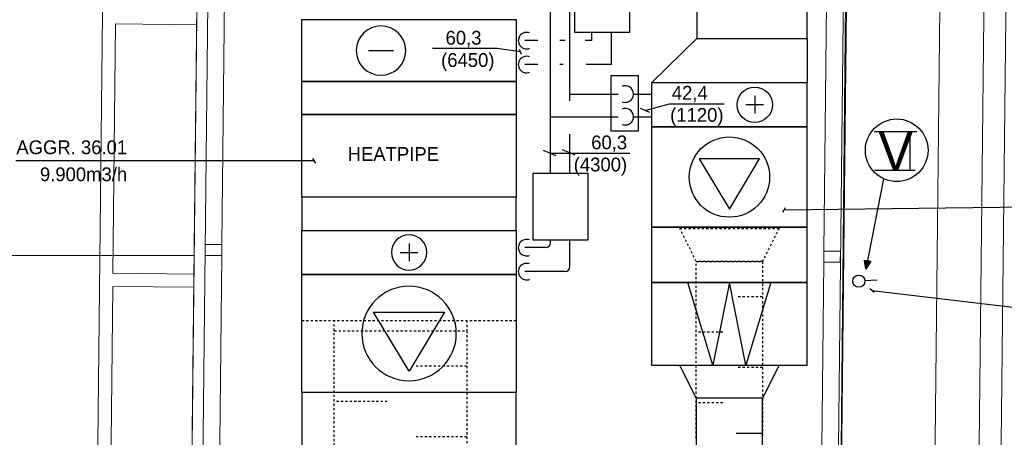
# Model space of a CAD drawing. Header units: millimetres. Extents: x 0 to 83727, y -867 to 61719.
# Tile 21 of 29: x 48431 to 57346, y 26754 to 30541. Entities that reach past the tile are written whole.
import ezdxf
from ezdxf.enums import TextEntityAlignment as Align

# ---------------------------------------------------------------- set-up
doc = ezdxf.new("R2010")
doc.units = ezdxf.units.MM
doc.header["$LTSCALE"] = 50
doc.header["$MEASUREMENT"] = 0
doc.header["$PDMODE"] = 1
for name, pattern in [('V-GOMD', [0.8, 0.4, -0.4]), ('V-KU', [2, 1, 1]), ('V-OV', [6, 5, -1]), ('V-V', [2, 1, 1])]:
    doc.linetypes.add(name, pattern=pattern)
doc.layers.get('0').update_dxf_attribs({"linetype": 'CONTINUOUS'})
for name, color, linetype in [('20606A200D001$0$A12-HEL1', 1, 'CONTINUOUS'), ('20606A200D001$0$A23-HEL1', 1, 'CONTINUOUS'), ('20606A200D001$0$A23-HEL2', 1, 'CONTINUOUS'), ('20606A200D001$0$A23-HEL3', 1, 'CONTINUOUS'), ('20606A200D001$0$A23-HEL4', 1, 'CONTINUOUS'), ('20606A200D001$0$A26-HEL1', 1, 'CONTINUOUS'), ('20606A200D001$0$A26-HEL2', 1, 'CONTINUOUS'), ('20606A200D001$0$omriss', 1, 'CONTINUOUS'), ('V050', 1, 'CONTINUOUS'), ('V051', 1, 'CONTINUOUS'), ('V060-', 3, 'CONTINUOUS'), ('V090-', 2, 'CONTINUOUS'), ('V091', 1, 'CONTINUOUS'), ('V091-', 1, 'CONTINUOUS'), ('V100-', 6, 'CONTINUOUS'), ('V101-', 1, 'CONTINUOUS'), ('V110-', 6, 'CONTINUOUS'), ('V111-', 1, 'CONTINUOUS')]:
    doc.layers.add(name, color=color, linetype=linetype)
doc.styles.add('FISO', font='fiso')

# ---------------------------------------------------------------- blocks, each defined once
blk = doc.blocks.new('VUN')
at = {"color": 0}
blk.add_circle((0, 0), 0.5, dxfattribs=at)
blk = doc.blocks.new('V400', base_point=(16229, 22597))
for p, q in [((16229, 22598), (16229, 22597)), ((16230, 22598), (16229, 22598)), ((16230, 22597), (16230, 22598)), ((16229, 22597), (16230, 22597))]:
    blk.add_line(p, q)
blk = doc.blocks.new('V404', base_point=(16232, 22594))
at = {"color": 1}
blk.add_line((16231.8, 22594), (16232.2, 22594), dxfattribs=at)
blk.add_circle((16232, 22594), 0.4, dxfattribs=at)
blk = doc.blocks.new('V405', base_point=(16234, 22594))
at = {"color": 1}
blk.add_line((16234, 22594.2), (16234, 22593.8), dxfattribs=at)
blk.add_blockref('V404', (16234, 22594), dxfattribs=at)
blk = doc.blocks.new('V407', base_point=(16228, 22591))
at = {"color": 1}
for p, q in [((16228.32, 22591), (16227.82, 22591.3)), ((16227.82, 22591.3), (16227.82, 22590.7)), ((16227.82, 22590.7), (16228.32, 22591))]:
    blk.add_line(p, q, dxfattribs=at)
blk.add_circle((16228, 22591), 0.4, dxfattribs=at)
blk = doc.blocks.new('V403', base_point=(16234, 22597))
at = {"color": 1}
for p, q in [((16233.5, 22597.5), (16234.5, 22597.2)), ((16234.5, 22597.2), (16233.5, 22597)), ((16233.5, 22597), (16234.5, 22596.8)), ((16234.5, 22596.8), (16233.5, 22596.5))]:
    blk.add_line(p, q, dxfattribs=at)
blk = doc.blocks.new('LD_P_A')
for p, q in [((1, 1), (0, 1)), ((0, 1), (0, 0)), ((1, 0), (1, 1)), ((0, 0), (1, 0))]:
    blk.add_line(p, q)
at = {"color": 1}
for p, q in [((0.2, 1), (0.2, 0.6)), ((0.6, 1), (0.6, 0.6)), ((0.4, 0), (0.4, 0.4)), ((0.8, 0), (0.8, 0.4))]:
    blk.add_line(p, q, dxfattribs=at)
blk = doc.blocks.new('KCDIMF_900X600X300')
at = {"color": 0, "linetype": 'ByBlock'}
for p, q in [((-150, -450), (-150, 450)), ((-150, 450), (150, 300)), ((150, 300), (150, -300)), ((150, -300), (-150, -450))]:
    blk.add_line(p, q, dxfattribs=at)
blk = doc.blocks.new('2CDIMF_900X600X300')
for p in [(-150, 0), (150, 0)]:
    blk.add_point(p)
at = {"color": 0, "linetype": 'ByBlock'}
blk.add_blockref('KCDIMF_900X600X300', (0, 0), dxfattribs=at)
at = {"style": 'FISO', "flags": 3}
blk.add_attdef('0', (0, 0), '', height=1, dxfattribs=at)
blk = doc.blocks.new('20606A200D001')
at = {"layer": '20606A200D001$0$A12-HEL1', "color": 7, "linetype": 'Continuous', "lineweight": 0}
for points in [[(70899.2, 12623.6), (71276.9, 47251.1)], [(71097.1, 12423.6), (71476.1, 47180.6)]]:
    blk.add_lwpolyline(points, dxfattribs=at)
at = {"layer": '20606A200D001$0$A23-HEL1', "color": 7, "linetype": 'Continuous', "lineweight": 0}
for points in [[(63298.5, 47348.1), (63037.6, 23429.6)], [(63235.5, 30567.8), (63210.8, 28308)], [(63969.4, 30559.8), (63235.5, 30567.8)], [(63944.8, 28300), (63210.8, 28308)], [(63209.5, 28188), (63184.9, 25928.1)], [(63943.5, 28180), (63209.5, 28188)]]:
    blk.add_lwpolyline(points, dxfattribs=at)
at = {"layer": '20606A200D001$0$A23-HEL2', "color": 7, "linetype": 'Continuous', "lineweight": 0}
for points in [[(69692.1, 18673.6), (70002, 47265.1)], [(63998.5, 24053.6), (64074.6, 31036.2)]]:
    blk.add_lwpolyline(points, dxfattribs=at)
at = {"layer": '20606A200D001$0$A23-HEL3', "color": 7, "linetype": 'Continuous', "lineweight": 0}
for points in [[(63841.7, 18673.6), (64182.9, 50128.7)], [(69722.1, 18673.6), (70032, 47264.7)], [(64197.7, 28567.2), (64222.2, 30812.1)], [(69647.4, 28507.8), (69671.9, 30752.7)], [(64172.1, 26222.4), (64196.6, 28467.2)], [(69621.8, 26162.9), (69646.3, 28407.8)]]:
    blk.add_lwpolyline(points, dxfattribs=at)
at = {"layer": '20606A200D001$0$A23-HEL4', "color": 7, "linetype": 'Continuous', "lineweight": 0}
for points in [[(64046.6, 28468.9), (64196.6, 28467.2), (64197.7, 28567.2), (64047.7, 28568.9)], [(69646.3, 28407.8), (69796.3, 28406.2), (69797.4, 28506.2), (69647.4, 28507.8)]]:
    blk.add_lwpolyline(points, close=True, dxfattribs=at)
at = {"layer": '20606A200D001$0$A26-HEL1', "color": 7, "linetype": 'Continuous', "lineweight": 0}
blk.add_lwpolyline([(70877, 47255.5), (70567, 18664.4)], dxfattribs=at)
at = {"layer": '20606A200D001$0$A26-HEL2', "color": 7, "linetype": 'Continuous', "lineweight": 0}
blk.add_lwpolyline([(63945.5, 28468.6), (29155, 28468.6)], dxfattribs=at)
blk.add_arc((70288.8, 28210.8), 100, 0, 0, dxfattribs=at)
at = {"layer": '20606A200D001$0$omriss', "color": 7, "linetype": 'Continuous', "lineweight": 0}
blk.add_lwpolyline([(63868.1, 21033.6), (55205, 21033.6), (55205, 12323.6), (32179, 12323.6), (32179, 13843.6), (35975, 13843.6), (35945, 21333.6), (63868.1, 21333.6), (64182.9, 50128.7), (72597.5, 50024.4), (72562.9, 47188.4), (70002, 47265.1), (69726.8, 18635.1), (63841.7, 18673.6)], close=True, dxfattribs=at)

msp = doc.modelspace()

# ---------------------------------------------------------------- linework, layer by layer
at = {"layer": 'V050'}
for p, q in [((54151.72, 29968.99), (54561.72, 30368.99)), ((54561.72, 30368.99), (55561.72, 30368.99)), ((55561.72, 30368.99), (55561.72, 29968.99)), ((55561.72, 29968.99), (54151.72, 29968.99))]:
    msp.add_line(p, q, dxfattribs=at)
at = {"layer": 'V050', "linetype": 'V-GOMD'}
for p, q in [((54556.72, 26748.69), (54556.72, 28348.69)), ((54556.72, 28348.69), (55156.72, 28348.69)), ((55156.72, 28348.69), (55156.72, 26748.69)), ((55156.72, 28028.69), (54916.72, 28028.69)), ((50986.43, 27814.21), (52926.43, 27814.21)), ((51279.55, 26120.15), (51279.55, 27720.15)), ((51279.55, 27720.15), (52479.55, 27720.15)), ((52479.55, 27720.15), (52479.55, 26120.15)), ((54796.72, 27708.69), (54556.72, 27708.69)), ((52479.55, 27400.15), (51999.55, 27400.15)), ((55156.72, 27388.69), (54916.72, 27388.69)), ((51759.55, 27080.15), (51279.55, 27080.15)), ((54796.72, 27068.69), (54556.72, 27068.69)), ((52479.55, 26760.15), (51999.55, 26760.15))]:
    msp.add_line(p, q, dxfattribs=at)
at = {"layer": 'V051'}
for p, q in [((49429.31, 29261.45), (48397.59, 29261.45)), ((51099, 29261.45), (49429.31, 29261.45)), ((51111.5, 29239.8), (51086.5, 29283.1)), ((55339.04, 28794.72), (55364.04, 28838.03)), ((55351.54, 28816.38), (57858.24, 28848.86))]:
    msp.add_line(p, q, dxfattribs=at)
at = {"layer": 'V060-', "linetype": 'V-GOMD'}
for p, q in [((51279.55, 27720.15), (51279.55, 27814.21)), ((52479.55, 27814.21), (52479.55, 27720.15))]:
    msp.add_line(p, q, dxfattribs=at)
at = {"layer": 'V060-'}
for points in [[(53455.76, 30426.43), (53955.76, 30426.43), (53955.76, 31026.43), (53455.76, 31026.43)], [(53782.99, 29533.05), (54032.99, 29533.05), (54032.99, 30033.05), (53782.99, 30033.05)], [(53076.75, 28545.47), (53576.75, 28545.47), (53576.75, 29145.47), (53076.75, 29145.47)]]:
    msp.add_lwpolyline(points, close=True, dxfattribs=at)
at = {"layer": 'V090-', "linetype": 'V-OV'}
msp.add_line((56081.53, 28177.43), (56194.23, 28183.52), dxfattribs=at)
at = {"layer": 'V091', "color": 3}
for p, q in [((56555.11, 29523.28), (56166.16, 29523.28)), ((56490.18, 29522.55), (56490.18, 29172.1)), ((56538.37, 29172.83), (56170.26, 29172.83))]:
    msp.add_line(p, q, dxfattribs=at)
at = {"layer": 'V091'}
for p, q in [((56251.2, 29099.17), (56092.16, 28278.35)), ((56092.16, 28278.35), (56078.74, 28361.49)), ((56078.74, 28361.49), (56138.6, 28350.05)), ((56138.6, 28350.05), (56092.16, 28278.35))]:
    msp.add_line(p, q, dxfattribs=at)
msp.add_circle((56371.38, 29356.5), 283.79, dxfattribs=at)
msp.add_solid([(56078.74, 28361.49), (56138.6, 28350.05), (56092.16, 28278.35)], dxfattribs=at)
at = {"layer": 'V091-'}
for p, q in [((56129.19, 28102.28), (56167.47, 28070.11)), ((56148.33, 28086.19), (58038.64, 27860.49))]:
    msp.add_line(p, q, dxfattribs=at)
at = {"layer": 'V100-', "linetype": 'V-V'}
for p, q in [((53237.38, 29145.47), (53237.38, 32013.24)), ((53413, 29804.17), (53413, 32013.24)), ((53413, 29866.29), (53848.62, 29866.29)), ((53991, 29866.29), (54151.78, 29866.29)), ((53237.38, 29660.28), (53848.62, 29660.28)), ((53991, 29660.28), (54151.78, 29660.28)), ((53413, 29145.47), (53413, 29503.5)), ((53237.38, 28519.28), (53237.38, 28545.47)), ((53413, 28301.71), (53413, 28545.47)), ((53192.38, 28474.28), (53004.27, 28474.28)), ((53368, 28256.71), (53004.27, 28256.71))]:
    msp.add_line(p, q, dxfattribs=at)
at = {"layer": 'V100-', "color": 1}
for centre, start, end in [((53914.92, 29866.22), 248.054367, 471.945633), ((53914.92, 29660.77), 248.054367, 471.945633), ((53020.26, 28473.79), 68.054367, 291.945633), ((53020.26, 28256.78), 68.054367, 291.945633)]:
    msp.add_arc(centre, 75, start, end, dxfattribs=at)
at = {"layer": 'V100-', "linetype": 'V-V'}
for centre in [(53192.38, 28519.28), (53368, 28301.71)]:
    msp.add_arc(centre, 45, 270, 360, dxfattribs=at)
at = {"layer": 'V101-'}
for p, q in [((54091.86, 29716.59), (54314.24, 29776.75)), ((54314.24, 29776.75), (54809.15, 29776.75)), ((54135.9, 29697.91), (54050.94, 29733.95)), ((53287.59, 29305.98), (53174.28, 29354.05)), ((53458.86, 29311.5), (53345.55, 29359.57)), ((53955.75, 29327.18), (53237.38, 29327.18))]:
    msp.add_line(p, q, dxfattribs=at)
at = {"layer": 'V110-', "linetype": 'V-KU'}
for p, q in [((53610.82, 30351.21), (53610.82, 30426.43)), ((53788.82, 30133.64), (53788.82, 30426.43))]:
    msp.add_line(p, q, dxfattribs=at)
at = {"layer": 'V110-', "linetype": 'V-V'}
for p, q in [((53122.54, 30351.21), (53004.27, 30351.21)), ((53369.63, 30351.21), (53320.21, 30351.21)), ((53610.82, 30351.21), (53550.82, 30351.21)), ((53122.54, 30133.64), (53004.27, 30133.64)), ((53353.15, 30133.64), (53320.21, 30133.64)), ((53788.82, 30133.64), (53559.06, 30133.64))]:
    msp.add_line(p, q, dxfattribs=at)
at = {"layer": 'V110-', "color": 1}
for centre in [(53020.26, 30350.73), (53020.26, 30133.71)]:
    msp.add_arc(centre, 75, 68.054367, 291.945633, dxfattribs=at)
at = {"layer": 'V111-'}
for p, q in [((52754.85, 30278.85), (52169.36, 30278.85)), ((52965.57, 30247.88), (52754.85, 30278.85)), ((52974.79, 30224.64), (52956.35, 30271.12))]:
    msp.add_line(p, q, dxfattribs=at)

# ---------------------------------------------------------------- block references
at = {"layer": 'V050'}
for name, p, xscale, yscale, zscale, rotation in [('V400', (55561.72, 30368.99), 1130, 1000, 1130, 90), ('V400', (52926.43, 30540.76), -560, 1940, 560, 90), ('V404', (51702.32, 30260.76), -560, 560, 560, 180), ('V400', (52926.43, 29980.76), -300, 1940, 300, 90), ('V400', (54151.72, 29968.99), 400, 1410, 400, 270), ('V405', (55086.03, 29768.99), 400, 400, 400, 270), ('V400', (52926.43, 29680.76), -750, 1940, 750, 90), ('V400', (54151.72, 29568.99), 910, 1410, 910, 270), ('V407', (54856.72, 29113.99), 910, 910, 910, 270), ('V400', (52926.43, 28630.76), 300, 1940, 300, 90), ('V400', (52926.43, 28630.76), -400, 1940, 400, 90), ('V400', (55561.72, 28158.99), 500, 1410, 500, 90), ('V405', (51956.43, 28430.76), -400, 400, 400, 90), ('V400', (52926.43, 28230.76), -1070, 1940, 1070, 90), ('V407', (51956.43, 27695.76), -1070, 1070, 1070, 90), ('V400', (54151.72, 28158.99), 750, 1410, 750, 270), ('V403', (54856.72, 27783.99), 750, 750, 750, 270), ('V400', (52926.43, 26660.76), 500, 1940, 500, 90), ('LD_P_A', (55156.72, 25508.99), 1600, 600, 1600, 90)]:
    msp.add_blockref(name, p, dxfattribs=dict(at, xscale=xscale, yscale=yscale, zscale=zscale, rotation=rotation))
at = {"layer": 'V060-'}
msp.add_blockref('20606A200D001', (-13935.71, -65), dxfattribs=at)
at = {"layer": 'V060-', "linetype": 'V-GOMD', "rotation": 270}
msp.add_blockref('2CDIMF_900X600X300', (54856.72, 28498.69), dxfattribs=at)
at = {"layer": 'V060-', "linetype": 'Continuous', "rotation": 270}
msp.add_blockref('2CDIMF_900X600X300', (54856.72, 27258.99), dxfattribs=at)
at = {"layer": 'V090-', "color": 1, "xscale": 110, "yscale": 110, "zscale": 110}
msp.add_blockref('VUN', (56028.68, 28170.84), dxfattribs=at)

# ---------------------------------------------------------------- texts
at = {"layer": 'V051', "color": 1, "style": 'FISO'}
for s, p in [('AGGR. 36.01', (49404.31, 29321.45)), ('9.900m3/h', (49404.31, 29076.45))]:
    msp.add_text(s, height=125, dxfattribs=at).set_placement(p, align=Align.RIGHT)
msp.add_text('HEATPIPE', height=125, dxfattribs=at).set_placement((51400.66, 29260.51))
at = {"layer": 'V091', "color": 3, "style": 'FISO'}
msp.add_text('V', height=350, dxfattribs=at).set_placement((56205.97, 29173.29))
at = {"layer": 'V101-', "color": 1, "style": 'FISO'}
for s, p in [('42,4', (54660.67, 29815.36)), ('(1120)', (54803.52, 29614.8)), ('60,3', (53930.75, 29365.78)), ('(4300)', (53930.75, 29165.22))]:
    msp.add_text(s, height=125, dxfattribs=at).set_placement(p, align=Align.RIGHT)
at = {"layer": 'V111-', "color": 1, "style": 'FISO'}
for s, p in [('60,3', (52612.09, 30314.07)), ('(6450)', (52729.85, 30112.44))]:
    msp.add_text(s, height=125, dxfattribs=at).set_placement(p, align=Align.RIGHT)

doc.saveas('drawing.dxf')
